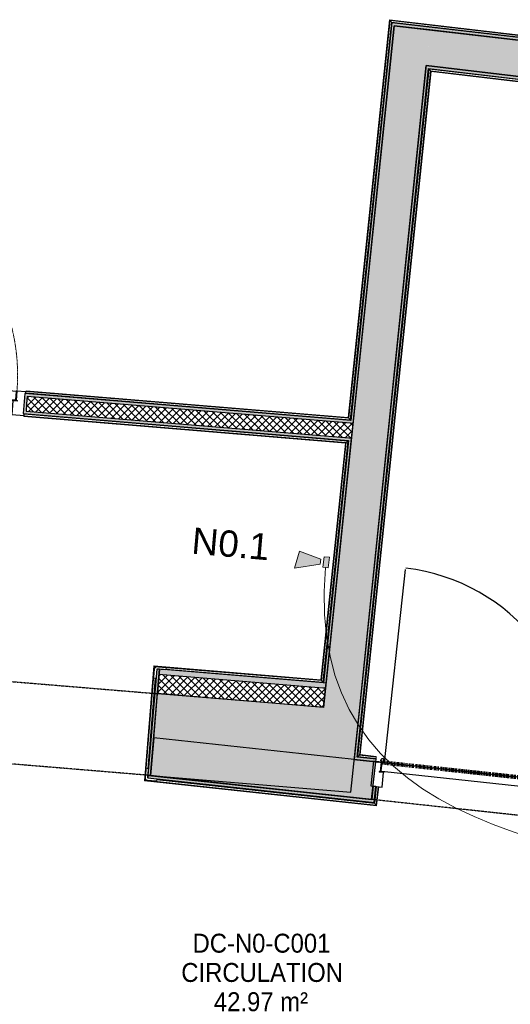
# Model space of a CAD drawing. Header units: millimetres. Extents: x 1909 to 61055, y -36590 to 14615.
# Tile 26 of 49: x 30387 to 32714, y -22553 to -17879. Entities that reach past the tile are written whole.
import ezdxf

# ---------------------------------------------------------------- set-up
doc = ezdxf.new("R2010")
doc.units = ezdxf.units.MM
doc.linetypes.add('Tiret', pattern=[2.5, 1.25, -1.25])
doc.linetypes.add('Tiret_2_', pattern=[2.5, 1.25, -1.25])
doc.layers.add('A-AREA', color=4, linetype='Tiret', lineweight=100, true_color=0x00ffff)
doc.layers.add('A-DOOR-HDLN', color=5, linetype='Tiret', lineweight=25, true_color=0x0000ff)
for name, color, linetype, lineweight in [('A-AREA-IDEN', 7, 'Continuous', 30), ('A-DETL-GENF', 7, 'Continuous', 18), ('A-DOOR', 7, 'Continuous', 25), ('A-DOOR-FRAM', 7, 'Continuous', 25), ('A-FLOR-HRAL', 7, 'Continuous', 18), ('A-WALL', 7, 'Continuous', 25), ('A-WALL-PATT', 7, 'Continuous', 25), ('E-FIRE', 7, 'Continuous', 18), ('E-FIRE-IDEN', 7, 'Continuous', 30), ('E-WIRE', 7, 'Continuous', 18), ('I-WALL', 7, 'Continuous', 25), ('Q-SPCQ', 7, 'Continuous', 18)]:
    doc.layers.add(name, color=color, linetype=linetype, lineweight=lineweight)
doc.styles.add('Arial', font='arial.ttf', dxfattribs={"height": 125})
doc.styles.add('Arial_1', font='arial.ttf', dxfattribs={"width": 0.9, "height": 90})
pattern_1 = [(45, (0, 0), (-17.67767, 17.67767), []), (135, (0, 0), (-17.67767, -17.67767), [])]

# ---------------------------------------------------------------- blocks, each defined once
blk = doc.blocks.new('PRT_SIMPLE_HUI_58x68x48 - PRT_BOIS_1V_930x2040x40-V1-2021_015_1111_DCE_1_50_N0 FINI_SSI_CMSI')
at = {"layer": 'A-DETL-GENF', "lineweight": 25}
h = blk.add_hatch(color=256, dxfattribs=at)
h.paths.add_polyline_path([(-483.8, -9.7), (-485.1, -11.7), (-496.1, -13.2), (-500.5, -13.6), (-500.5, -14.5), (-495.9, -14.5), (-483.8, -12.7), (-483.8, -10.5)])
h.paths.add_polyline_path([(-508.5, -8), (-508.5, -11.5), (-502, -11.5), (-502.1, -10.2), (-505.2, -10.2), (-505.2, -9.3), (-488.4, -9.4), (-485.1, -10.6), (-483.8, -9.7), (-489.6, -8), (-505.4, -8)])
h = blk.add_hatch(color=256, dxfattribs=at)
h.paths.add_polyline_path([(413.8, -9.7), (413.8, -12.8), (426.2, -14.5), (430.5, -14.1), (430.4, -13.2), (425.9, -13.2), (415.1, -11.7), (414.4, -10.7)])
h.paths.add_polyline_path([(418.5, -8), (413.8, -9.7), (415.1, -10.6), (418.7, -9.3), (435.2, -9.3), (435.2, -10.2), (432, -10.5), (432, -11.5), (438.5, -11.5), (438.5, -8), (418.6, -8)])
at = {"layer": 'A-DETL-GENF'}
for p, q in [((-488.5, -8), (-508.5, -8)), ((-508.5, -8), (-508.5, -11.5)), ((-508.5, -11.5), (-502, -11.5)), ((-505.2, -10.2), (-505.2, -9.3)), ((-505.2, -9.3), (-488.7, -9.3)), ((-502, -10.2), (-505.2, -10.2)), ((-502, -11.5), (-502, -10.2)), ((-496.1, -13.2), (-500.5, -13.2)), ((-500.5, -13.2), (-500.5, -14.5)), ((-500.5, -14.5), (-496, -14.5)), ((-485.1, -11.7), (-496.1, -13.2)), ((-496, -14.5), (-483.8, -12.8)), ((-488.7, -9.3), (-485.1, -10.6)), ((-483.8, -9.7), (-488.5, -8)), ((-485.1, -10.6), (-485.1, -11.7)), ((-483.8, -12.8), (-483.8, -9.7)), ((418.5, -8), (413.8, -9.7)), ((413.8, -9.7), (413.8, -12.8)), ((413.8, -12.8), (426, -14.5)), ((415.1, -10.6), (418.7, -9.3)), ((415.1, -11.7), (415.1, -10.6)), ((426.1, -13.2), (415.1, -11.7)), ((438.5, -8), (418.5, -8)), ((418.7, -9.3), (435.2, -9.3)), ((426, -14.5), (430.5, -14.5)), ((430.5, -13.2), (426.1, -13.2)), ((430.5, -14.5), (430.5, -13.2)), ((435.2, -10.2), (432, -10.2)), ((432, -10.2), (432, -11.5)), ((432, -11.5), (438.5, -11.5)), ((435.2, -9.3), (435.2, -10.2)), ((438.5, -11.5), (438.5, -8))]:
    blk.add_line(p, q, dxfattribs=at)
at = {"layer": 'A-DOOR'}
for p, q in [((-427.1, 55), (-450.6, 55)), ((-450.6, 55), (-450.6, 54.5)), ((-450.6, 54.5), (-450.6, 50.4)), ((-427.1, 54.5), (-450.6, 54.5)), ((-450.6, 50.4), (-450.6, 43.3)), ((-427.1, 50.4), (-450.6, 50.4)), ((-319.6, 55), (-427.1, 55)), ((-427.1, 55), (-427.1, 54.5)), ((-427.1, 54.5), (-427.1, 55)), ((-427.1, 54.5), (-427.1, 50.4)), ((-319.6, 54.5), (-427.1, 54.5)), ((-427.1, 50.4), (-427.1, 54.5)), ((-427.1, 50.4), (-427.1, 43.3)), ((-319.6, 50.4), (-427.1, 50.4)), ((-427.1, 43.3), (-427.1, 50.4)), ((-319.6, 54.5), (-319.6, 55)), ((-319.6, 50.4), (-319.6, 54.5)), ((-319.6, 43.3), (-319.6, 50.4)), ((-450.6, 34), (-450.6, 43.3)), ((-450.6, 25.6), (-450.6, 34)), ((-427.1, 34), (-450.6, 34)), ((-450.6, 15.2), (-450.6, 25.6)), ((-427.1, 25.6), (-450.6, 25.6)), ((-450.6, 4.4), (-450.6, 15.2)), ((-427.1, 15.2), (-450.6, 15.2)), ((-450.6, -4), (-450.6, 4.4)), ((-450.6, 4.4), (-427.1, 4.4)), ((-427.1, 34), (-427.1, 43.3)), ((-427.1, 43.3), (-427.1, 34)), ((-427.1, 32.8), (-427.1, 34)), ((-319.6, 34), (-427.1, 34)), ((-427.1, 34), (-427.1, 25.6)), ((-427.1, 32.8), (-319.6, 32.8)), ((-427.1, 25.6), (-427.1, 15.2)), ((-427.1, 15.2), (-427.1, 4.4)), ((-427.1, 4.4), (-427.1, -4)), ((-319.6, 43.3), (-319.6, 34)), ((-319.6, 34), (-319.6, 32.8)), ((-499.5, -14.5), (-499.5, -54.5)), ((426, -14.5), (-496, -14.5)), ((-465.6, -5.5), (-465.6, -14.5)), ((-413.4, -5.5), (-465.6, -5.5)), ((-450.6, -4), (-450.6, -5)), ((-450.6, -5), (-427.1, -5)), ((-427.1, -5), (-427.1, -4)), ((-413.4, -14.5), (-413.4, -5.5)), ((430.5, -54.5), (430.5, -14.5)), ((-499.5, -54.5), (430.5, -54.5)), ((-465.6, -54.5), (-465.6, -63.5)), ((-465.6, -63.5), (-413.4, -63.5)), ((-427.1, -64), (-450.6, -64)), ((-450.6, -64), (-450.6, -65)), ((-450.6, -73.4), (-450.6, -65)), ((-450.6, -84.2), (-450.6, -73.4)), ((-427.1, -73.4), (-450.6, -73.4)), ((-450.6, -94.6), (-450.6, -84.2)), ((-450.6, -84.2), (-427.1, -84.2)), ((-427.1, -65), (-427.1, -64)), ((-427.1, -65), (-427.1, -73.4)), ((-427.1, -73.4), (-427.1, -84.2)), ((-427.1, -84.2), (-427.1, -94.6)), ((-413.4, -63.5), (-413.4, -54.5)), ((417, -54.5), (417, -977.5)), ((-450.6, -103), (-450.6, -94.6)), ((-450.6, -94.6), (-427.1, -94.6)), ((-450.6, -112.3), (-450.6, -103)), ((-450.6, -103), (-427.1, -103)), ((-450.6, -112.3), (-450.6, -119.4)), ((-450.6, -119.4), (-450.6, -123.5)), ((-450.6, -119.4), (-427.1, -119.4)), ((-450.6, -123.5), (-450.6, -124)), ((-450.6, -123.5), (-427.1, -123.5)), ((-450.6, -124), (-427.1, -124)), ((-427.1, -94.6), (-427.1, -103)), ((-427.1, -103), (-427.1, -101.8)), ((-319.6, -101.8), (-427.1, -101.8)), ((-427.1, -112.3), (-427.1, -103)), ((-427.1, -103), (-319.6, -103)), ((-427.1, -103), (-427.1, -112.3)), ((-427.1, -112.3), (-427.1, -119.4)), ((-427.1, -119.4), (-427.1, -112.3)), ((-427.1, -119.4), (-427.1, -123.5)), ((-427.1, -119.4), (-319.6, -119.4)), ((-427.1, -123.5), (-427.1, -119.4)), ((-427.1, -123.5), (-427.1, -124)), ((-427.1, -123.5), (-319.6, -123.5)), ((-427.1, -124), (-427.1, -123.5)), ((-427.1, -124), (-319.6, -124)), ((-319.6, -101.8), (-319.6, -103)), ((-319.6, -103), (-319.6, -112.3)), ((-319.6, -119.4), (-319.6, -112.3)), ((-319.6, -123.5), (-319.6, -119.4)), ((-319.6, -124), (-319.6, -123.5))]:
    blk.add_line(p, q, dxfattribs=at)
at = {"layer": 'A-DOOR', "color": 176, "linetype": 'Tiret', "lineweight": 18, "true_color": 0x000080}
blk.add_arc((428, -54.5), 930, 180, 269.3192, dxfattribs=at)
at = {"layer": 'A-DOOR'}
for radius, start, end in [(9.12, 155.8208, 180), (9.12, 180, 203.2043), (7.5, 360, 180), (7.5, 180, 360), (7.5, 180, 236.6587), (7.5, 135, 165), (9.12, 111.9887, 120), (9.12, 240, 248.0113), (7.5, 60, 120), (7.5, 270, 0), (9.12, 60, 68.0113), (7.5, 0, 30), (9.12, 0, 24.1792)]:
    blk.add_arc((429, -65.5), radius, start, end, dxfattribs=at)
at = {"layer": 'A-DOOR-FRAM'}
for p, q in [((-487, 56), (-545, 56)), ((-545, 56), (-545, 47.5)), ((-487, -8), (-487, 56)), ((475, 56), (417, 56)), ((417, 56), (417, -8)), ((475, 47.5), (475, 56)), ((-502, -56), (-502, -11.5)), ((-488.5, -8), (-487, -8)), ((417, -8), (418.5, -8)), ((432, -11.5), (432, -56)), ((-545, -47.5), (-545, -56)), ((-545, -56), (-502, -56)), ((432, -56), (475, -56)), ((475, -56), (475, -47.5))]:
    blk.add_line(p, q, dxfattribs=at)
at = {"layer": 'Q-SPCQ'}
for p, q in [((430.5, -40.5), (430.5, -54.5)), ((430.5, -54.5), (403.5, -54.5))]:
    blk.add_line(p, q, dxfattribs=at)
blk = doc.blocks.new('PRT_SIMPLE_HUI_58x68x48 TUNE L - PRT_BOIS_1V_EI30_930x2040x40-552185-2021_015_1111_DCE_1_50_N0 FINI_SSI_CMSI')
at = {"layer": 'A-DETL-GENF'}
h = blk.add_hatch(color=256, dxfattribs=at)
h.paths.add_polyline_path([(-483.8, -62.2), (-485.1, -64.2), (-496.1, -65.7), (-500.5, -65.7), (-500.5, -67), (-496, -67), (-483.8, -65.3)])
h.paths.add_polyline_path([(-508.5, -60.5), (-508.5, -64), (-502, -64), (-502, -62.7), (-505.2, -62.7), (-505.2, -61.8), (-488.7, -61.8), (-485.1, -63.1), (-483.8, -62.2), (-488.5, -60.5)])
h = blk.add_hatch(color=256, dxfattribs=at)
h.paths.add_polyline_path([(413.8, -62.2), (413.8, -65.3), (429.3, -67), (430.5, -67), (430.5, -65.7), (426.1, -65.7), (415.1, -64.2)])
h.paths.add_polyline_path([(418.5, -60.5), (413.8, -62.2), (415.1, -63.1), (418.7, -61.8), (435.2, -61.8), (435.2, -62.7), (432, -62.7), (432, -64), (438.5, -64), (438.5, -60.5), (428.6, -60.5)])
for p, q in [((-488.5, -60.5), (-508.5, -60.5)), ((-508.5, -60.5), (-508.5, -64)), ((-508.5, -64), (-502, -64)), ((-505.2, -62.7), (-505.2, -61.8)), ((-505.2, -61.8), (-488.7, -61.8)), ((-502, -62.7), (-505.2, -62.7)), ((-502, -64), (-502, -62.7)), ((-496.1, -65.7), (-500.5, -65.7)), ((-500.5, -65.7), (-500.5, -67)), ((-500.5, -67), (-496, -67)), ((-485.1, -64.2), (-496.1, -65.7)), ((-496, -67), (-483.8, -65.3)), ((-488.7, -61.8), (-485.1, -63.1)), ((-483.8, -62.2), (-488.5, -60.5)), ((-485.1, -63.1), (-485.1, -64.2)), ((-483.8, -65.3), (-483.8, -62.2)), ((418.5, -60.5), (413.8, -62.2)), ((413.8, -62.2), (413.8, -65.3)), ((413.8, -65.3), (426, -67)), ((415.1, -63.1), (418.7, -61.8)), ((415.1, -64.2), (415.1, -63.1)), ((426.1, -65.7), (415.1, -64.2)), ((438.5, -60.5), (418.5, -60.5)), ((418.7, -61.8), (435.2, -61.8)), ((426, -67), (430.5, -67)), ((430.5, -65.7), (426.1, -65.7)), ((430.5, -67), (430.5, -65.7)), ((435.2, -62.7), (432, -62.7)), ((432, -62.7), (432, -64)), ((432, -64), (438.5, -64)), ((435.2, -61.8), (435.2, -62.7)), ((438.5, -64), (438.5, -60.5))]:
    blk.add_line(p, q, dxfattribs=at)
at = {"layer": 'A-DOOR'}
for p, q in [((-487, 8.5), (-540.4, 8.5)), ((-540.4, 8.5), (-540.4, -108.5)), ((-487, -60.5), (-487, 8.5)), ((-427.1, 2.5), (-450.6, 2.5)), ((-450.6, 2.5), (-450.6, 2)), ((-450.6, 2), (-450.6, -2.1)), ((-427.1, 2), (-450.6, 2)), ((-319.6, 2.5), (-427.1, 2.5)), ((-427.1, 2.5), (-427.1, 2)), ((-427.1, 2), (-427.1, 2.5)), ((-427.1, 2), (-427.1, -2.1)), ((-319.6, 2), (-427.1, 2)), ((-427.1, -2.1), (-427.1, 2)), ((-319.6, 2), (-319.6, 2.5)), ((-319.6, -2.1), (-319.6, 2)), ((470.3, 8.5), (417, 8.5)), ((417, 8.5), (417, -60.5)), ((470.3, -108.5), (470.3, 8.5)), ((-450.6, -2.1), (-450.6, -9.2)), ((-427.1, -2.1), (-450.6, -2.1)), ((-450.6, -18.5), (-450.6, -9.2)), ((-450.6, -26.9), (-450.6, -18.5)), ((-427.1, -18.5), (-450.6, -18.5)), ((-450.6, -37.3), (-450.6, -26.9)), ((-427.1, -26.9), (-450.6, -26.9)), ((-450.6, -48.1), (-450.6, -37.3)), ((-427.1, -37.3), (-450.6, -37.3)), ((-427.1, -2.1), (-427.1, -9.2)), ((-319.6, -2.1), (-427.1, -2.1)), ((-427.1, -9.2), (-427.1, -2.1)), ((-427.1, -18.5), (-427.1, -9.2)), ((-427.1, -9.2), (-427.1, -18.5)), ((-427.1, -19.7), (-427.1, -18.5)), ((-319.6, -18.5), (-427.1, -18.5)), ((-427.1, -18.5), (-427.1, -26.9)), ((-427.1, -19.7), (-319.6, -19.7)), ((-427.1, -26.9), (-427.1, -37.3)), ((-427.1, -37.3), (-427.1, -48.1)), ((-319.6, -9.2), (-319.6, -2.1)), ((-319.6, -9.2), (-319.6, -18.5)), ((-319.6, -18.5), (-319.6, -19.7)), ((-502, -108.5), (-502, -64)), ((-499.5, -67), (-499.5, -107)), ((426, -67), (-496, -67)), ((-488.5, -60.5), (-487, -60.5)), ((-465.6, -58), (-465.6, -67)), ((-413.4, -58), (-465.6, -58)), ((-450.6, -56.5), (-450.6, -48.1)), ((-450.6, -48.1), (-427.1, -48.1)), ((-450.6, -56.5), (-450.6, -57.5)), ((-450.6, -57.5), (-427.1, -57.5)), ((-427.1, -48.1), (-427.1, -56.5)), ((-427.1, -57.5), (-427.1, -56.5)), ((-413.4, -67), (-413.4, -58)), ((417, -60.5), (418.5, -60.5)), ((430.5, -107), (430.5, -67)), ((432, -64), (432, -108.5)), ((-540.4, -108.5), (-502, -108.5)), ((-499.5, -107), (430.5, -107)), ((-465.6, -107), (-465.6, -116)), ((-465.6, -116), (-413.4, -116)), ((-427.1, -116.5), (-450.6, -116.5)), ((-450.6, -116.5), (-450.6, -117.5)), ((-450.6, -125.9), (-450.6, -117.5)), ((-450.6, -136.7), (-450.6, -125.9)), ((-427.1, -125.9), (-450.6, -125.9)), ((-450.6, -147.1), (-450.6, -136.7)), ((-450.6, -136.7), (-427.1, -136.7)), ((-427.1, -117.5), (-427.1, -116.5)), ((-427.1, -117.5), (-427.1, -125.9)), ((-427.1, -125.9), (-427.1, -136.7)), ((-427.1, -136.7), (-427.1, -147.1)), ((-413.4, -116), (-413.4, -107)), ((417, -107), (417, -1030)), ((432, -108.5), (470.3, -108.5)), ((-450.6, -155.5), (-450.6, -147.1)), ((-450.6, -147.1), (-427.1, -147.1)), ((-450.6, -164.8), (-450.6, -155.5)), ((-450.6, -155.5), (-427.1, -155.5)), ((-450.6, -164.8), (-450.6, -171.9)), ((-450.6, -171.9), (-450.6, -176)), ((-450.6, -171.9), (-427.1, -171.9)), ((-450.6, -176), (-450.6, -176.5)), ((-450.6, -176), (-427.1, -176)), ((-450.6, -176.5), (-427.1, -176.5)), ((-427.1, -147.1), (-427.1, -155.5)), ((-427.1, -155.5), (-427.1, -154.3)), ((-319.6, -154.3), (-427.1, -154.3)), ((-427.1, -164.8), (-427.1, -155.5)), ((-427.1, -155.5), (-319.6, -155.5)), ((-427.1, -155.5), (-427.1, -164.8)), ((-427.1, -164.8), (-427.1, -171.9)), ((-427.1, -171.9), (-427.1, -164.8)), ((-427.1, -171.9), (-427.1, -176)), ((-427.1, -171.9), (-319.6, -171.9)), ((-427.1, -176), (-427.1, -171.9)), ((-427.1, -176), (-427.1, -176.5)), ((-427.1, -176), (-319.6, -176)), ((-427.1, -176.5), (-427.1, -176)), ((-427.1, -176.5), (-319.6, -176.5)), ((-319.6, -154.3), (-319.6, -155.5)), ((-319.6, -155.5), (-319.6, -164.8)), ((-319.6, -171.9), (-319.6, -164.8)), ((-319.6, -176), (-319.6, -171.9)), ((-319.6, -176.5), (-319.6, -176))]:
    blk.add_line(p, q, dxfattribs=at)
for centre, radius, start, end in [((428, -107), 930, 180, 269.3192), ((429, -118), 9.12, 155.8208, 180), ((429, -118), 9.12, 180, 204.1792), ((429, -118), 7.5, 360, 180), ((429, -118), 7.5, 180, 360), ((429, -118), 7.5, 180, 240), ((429, -118), 7.5, 135, 165), ((429, -118), 9.12, 111.9887, 120), ((429, -118), 9.12, 240, 248.0113), ((429, -118), 7.5, 60, 120), ((429, -118), 7.5, 270, 326.8541), ((429, -118), 9.12, 60, 68.0113), ((429, -118), 7.5, 0, 30), ((429, -118), 7.5, 330, 0), ((429, -118), 9.12, 0, 24.1792)]:
    blk.add_arc(centre, radius, start, end, dxfattribs=at)
at = {"layer": 'Q-SPCQ'}
for p, q in [((430.5, -93), (430.5, -107)), ((430.5, -107), (403.5, -107))]:
    blk.add_line(p, q, dxfattribs=at)
blk = doc.blocks.new('Garde-corps - Garde-corps-505843-2021_015_1111_DCE_1_50_N0 FINI_SSI_CMSI')
at = {"layer": 'A-FLOR-HRAL'}
for p, q in [((-7517.9, -17878.9), (-7713.5, -19767.3)), ((-7516.5, -17880.7), (-7712, -19769.1)), ((-7514.9, -17882.7), (-7710.4, -19771)), ((-7508.6, -17890.6), (-7704.1, -19778.7)), ((-4938.3, -18181), (-7517.9, -17878.9)), ((-4936.9, -18182.8), (-7516.5, -17880.7)), ((-4935.4, -18184.8), (-7514.9, -17882.7)), ((-7514.9, -17882.7), (-7508.6, -17890.6)), ((-4929.1, -18192.7), (-7508.6, -17890.6)), ((-7704.1, -19778.7), (-9242.3, -19651.1)), ((-9241.8, -19645.6), (-9241.7, -19644)), ((-9241.7, -19644), (-9241.5, -19642.2)), ((-7710.4, -19771), (-9241.7, -19644)), ((-9241.4, -19640.6), (-9241.5, -19642.2)), ((-7712, -19769.1), (-9241.5, -19642.2)), ((-7713.5, -19767.3), (-9241.4, -19640.6)), ((-7710.4, -19771), (-7704.1, -19778.7))]:
    blk.add_line(p, q, dxfattribs=at)
for points, knots in [([(-7517.9, -17878.9), (-7517.9, -17878.9), (-7517.9, -17878.9), (-7517.8, -17879.1), (-7517.7, -17879.2), (-7517.5, -17879.4), (-7517.4, -17879.6), (-7517.3, -17879.7), (-7517.1, -17879.9), (-7517, -17880), (-7516.9, -17880.2), (-7516.8, -17880.3), (-7516.7, -17880.4), (-7516.6, -17880.6), (-7516.5, -17880.7), (-7516.5, -17880.7)], [0.1, 0.1, 0.1, 0.1, 0.2, 0.3, 0.4, 0.475, 0.55, 0.6, 0.65, 0.7, 0.75, 0.8, 0.85, 0.9, 1, 1, 1, 1]), ([(-7508.6, -17890.6), (-7508.6, -17890.6), (-7508.5, -17890.6), (-7508.4, -17890.8), (-7508.2, -17891), (-7508.1, -17891.2), (-7507.9, -17891.4), (-7507.7, -17891.6), (-7507.5, -17891.9), (-7507.3, -17892.2), (-7507.1, -17892.4), (-7506.9, -17892.7), (-7506.5, -17893.2), (-7506.1, -17893.6), (-7505.9, -17893.9)], [0, 0, 0, 0, 0.166667, 0.25, 0.333333, 0.416667, 0.458333, 0.5, 0.583333, 0.666667, 0.708333, 0.75, 0.833333, 1, 1, 1, 1]), ([(-7713.5, -19767.3), (-7713.5, -19767.3), (-7713.4, -19767.4), (-7713.3, -19767.5), (-7713.2, -19767.6), (-7713.1, -19767.8), (-7712.9, -19768), (-7712.8, -19768.1), (-7712.7, -19768.3), (-7712.6, -19768.4), (-7712.5, -19768.5), (-7712.4, -19768.7), (-7712.3, -19768.8), (-7712.1, -19768.9), (-7712, -19769), (-7712, -19769.1)], [0.1, 0.1, 0.1, 0.1, 0.2, 0.3, 0.4, 0.475, 0.55, 0.6, 0.65, 0.7, 0.75, 0.8, 0.85, 0.9, 1, 1, 1, 1]), ([(-7704.1, -19778.7), (-7704.1, -19778.7), (-7704, -19778.7), (-7703.9, -19778.9), (-7703.7, -19779.1), (-7703.6, -19779.3), (-7703.4, -19779.5), (-7703.3, -19779.6), (-7703, -19779.9), (-7702.8, -19780.2), (-7702.6, -19780.5), (-7702.4, -19780.7), (-7702, -19781.2), (-7701.6, -19781.6), (-7701.4, -19781.9)], [0, 0, 0, 0, 0.166667, 0.25, 0.333333, 0.416667, 0.458333, 0.5, 0.583333, 0.666667, 0.708333, 0.75, 0.833333, 1, 1, 1, 1])]:
    blk.add_open_spline(points, degree=3, knots=knots, dxfattribs=at)
blk = doc.blocks.new('Garde-corps - Garde-corps-507123-2021_015_1111_DCE_1_50_N0 FINI_SSI_CMSI')
at = {"layer": 'A-FLOR-HRAL'}
for p, q in [((-7667.5, -21377.2), (-7329.6, -18113.9)), ((-7659.7, -21370.9), (-7323.3, -18121.8)), ((-7657.8, -21369.3), (-7321.7, -18123.8)), ((-7656, -21367.9), (-7320.3, -18125.6)), ((-7329.6, -18113.9), (-5693.2, -18305.6)), ((-7323.3, -18121.8), (-7329.6, -18113.9)), ((-7323.3, -18121.8), (-5701, -18311.8)), ((-7321.7, -18123.8), (-5702.9, -18313.3)), ((-7320.3, -18125.6), (-5704.8, -18314.8)), ((-5704.8, -18314.8), (-6034.1, -21543.5)), ((-5702.9, -18313.3), (-6032.6, -21545.4)), ((-5701, -18311.8), (-6031.1, -21547.3)), ((-5693.2, -18305.6), (-6024.7, -21555.1)), ((-5701, -18311.8), (-5693.2, -18305.6)), ((-7659.7, -21370.9), (-7667.5, -21377.2)), ((-7581, -21386.6), (-7667.5, -21377.2)), ((-7580.2, -21379.5), (-7659.7, -21370.9)), ((-7580, -21377.8), (-7657.8, -21369.3)), ((-7579.8, -21376.1), (-7656, -21367.9)), ((-7581.3, -21389.6), (-7581, -21386.6)), ((-7580.2, -21379.5), (-7581, -21386.6)), ((-7580, -21377.8), (-7580.2, -21379.5)), ((-7580, -21377.8), (-7579.8, -21376.1)), ((-6599.2, -21492.9), (-6599.5, -21495.9)), ((-6599.2, -21492.9), (-6598.4, -21485.8)), ((-6024.7, -21555.1), (-6599.2, -21492.9)), ((-6598.4, -21485.8), (-6598.2, -21484.1)), ((-6031.1, -21547.3), (-6598.4, -21485.8)), ((-6598.1, -21482.5), (-6598.2, -21484.1)), ((-6032.6, -21545.4), (-6598.2, -21484.1)), ((-6034.1, -21543.5), (-6598.1, -21482.5)), ((-6031.1, -21547.3), (-6024.7, -21555.1))]:
    blk.add_line(p, q, dxfattribs=at)
for points, knots in [([(-7329.6, -18113.9), (-7329.6, -18113.9), (-7329.7, -18113.9), (-7329.8, -18113.7), (-7330, -18113.5), (-7330.1, -18113.3), (-7330.3, -18113.1), (-7330.4, -18112.9), (-7330.7, -18112.6), (-7330.9, -18112.3), (-7331.1, -18112.1), (-7331.3, -18111.8), (-7331.7, -18111.3), (-7332.1, -18110.9), (-7332.3, -18110.6)], [0, 0, 0, 0, 0.166667, 0.25, 0.333333, 0.416667, 0.458333, 0.5, 0.583333, 0.666667, 0.708333, 0.75, 0.833333, 1, 1, 1, 1]), ([(-7320.3, -18125.6), (-7320.3, -18125.6), (-7320.3, -18125.6), (-7320.4, -18125.4), (-7320.5, -18125.3), (-7320.7, -18125.1), (-7320.8, -18124.9), (-7320.9, -18124.8), (-7321, -18124.6), (-7321.1, -18124.5), (-7321.3, -18124.4), (-7321.4, -18124.2), (-7321.5, -18124.1), (-7321.6, -18123.9), (-7321.7, -18123.8), (-7321.7, -18123.8)], [0.1, 0.1, 0.1, 0.1, 0.2, 0.3, 0.4, 0.475, 0.55, 0.6, 0.65, 0.7, 0.75, 0.8, 0.85, 0.9, 1, 1, 1, 1]), ([(-5704.8, -18314.8), (-5704.7, -18314.8), (-5704.7, -18314.8), (-5704.6, -18314.7), (-5704.4, -18314.5), (-5704.2, -18314.4), (-5704.1, -18314.2), (-5703.9, -18314.1), (-5703.8, -18314), (-5703.7, -18313.9), (-5703.5, -18313.8), (-5703.4, -18313.7), (-5703.3, -18313.6), (-5703.1, -18313.5), (-5703, -18313.4), (-5702.9, -18313.3)], [0.1, 0.1, 0.1, 0.1, 0.2, 0.3, 0.4, 0.475, 0.55, 0.6, 0.65, 0.7, 0.75, 0.8, 0.85, 0.9, 1, 1, 1, 1]), ([(-5693.2, -18305.6), (-5693.2, -18305.6), (-5693.2, -18305.5), (-5693, -18305.4), (-5692.8, -18305.2), (-5692.6, -18305), (-5692.4, -18304.9), (-5692.2, -18304.7), (-5692, -18304.5), (-5691.7, -18304.3), (-5691.4, -18304.1), (-5691.1, -18303.9), (-5690.7, -18303.5), (-5690.2, -18303.1), (-5690, -18302.9)], [0, 0, 0, 0, 0.166667, 0.25, 0.333333, 0.416667, 0.458333, 0.5, 0.583333, 0.666667, 0.708333, 0.75, 0.833333, 1, 1, 1, 1]), ([(-7667.5, -21377.2), (-7667.5, -21377.2), (-7667.6, -21377.2), (-7667.8, -21377.4), (-7668, -21377.6), (-7668.2, -21377.7), (-7668.3, -21377.9), (-7668.5, -21378), (-7668.8, -21378.2), (-7669.1, -21378.5), (-7669.4, -21378.7), (-7669.6, -21378.9), (-7670.1, -21379.3), (-7670.5, -21379.6), (-7670.8, -21379.9)], [0, 0, 0, 0, 0.166667, 0.25, 0.333333, 0.416667, 0.458333, 0.5, 0.583333, 0.666667, 0.708333, 0.75, 0.833333, 1, 1, 1, 1]), ([(-7656, -21367.9), (-7656, -21367.9), (-7656, -21367.9), (-7656.2, -21368), (-7656.3, -21368.1), (-7656.5, -21368.3), (-7656.7, -21368.4), (-7656.8, -21368.5), (-7657, -21368.7), (-7657.1, -21368.8), (-7657.2, -21368.9), (-7657.4, -21369), (-7657.5, -21369.1), (-7657.6, -21369.2), (-7657.7, -21369.3), (-7657.8, -21369.3)], [0.1, 0.1, 0.1, 0.1, 0.2, 0.3, 0.4, 0.475, 0.55, 0.6, 0.65, 0.7, 0.75, 0.8, 0.85, 0.9, 1, 1, 1, 1]), ([(-6034.1, -21543.5), (-6034.1, -21543.6), (-6034.1, -21543.6), (-6034, -21543.7), (-6033.8, -21543.9), (-6033.7, -21544.1), (-6033.6, -21544.2), (-6033.4, -21544.4), (-6033.3, -21544.5), (-6033.2, -21544.7), (-6033.1, -21544.8), (-6033, -21544.9), (-6032.9, -21545), (-6032.8, -21545.2), (-6032.7, -21545.3), (-6032.6, -21545.4)], [0.1, 0.1, 0.1, 0.1, 0.2, 0.3, 0.4, 0.475, 0.55, 0.6, 0.65, 0.7, 0.75, 0.8, 0.85, 0.9, 1, 1, 1, 1]), ([(-6024.7, -21555.1), (-6024.7, -21555.1), (-6024.7, -21555.2), (-6024.5, -21555.4), (-6024.4, -21555.6), (-6024.2, -21555.8), (-6024.1, -21556), (-6023.9, -21556.2), (-6023.7, -21556.4), (-6023.4, -21556.7), (-6023.2, -21557), (-6023, -21557.2), (-6022.6, -21557.7), (-6022.3, -21558.2), (-6022, -21558.4)], [0, 0, 0, 0, 0.166667, 0.25, 0.333333, 0.416667, 0.458333, 0.5, 0.583333, 0.666667, 0.708333, 0.75, 0.833333, 1, 1, 1, 1])]:
    blk.add_open_spline(points, degree=3, knots=knots, dxfattribs=at)
blk = doc.blocks.new('Garde-corps - Garde-corps-507583-2021_015_1111_DCE_1_50_N0 FINI_SSI_CMSI')
at = {"layer": 'A-FLOR-HRAL'}
for p, q in [((-9251.3, -19760.6), (-9251.5, -19762.2)), ((-9251.5, -19762.2), (-7726.7, -19888.7)), ((-9251.3, -19760.6), (-9251.2, -19758.8)), ((-9251.3, -19760.6), (-7724.9, -19887.2)), ((-9251.2, -19758.8), (-9251.1, -19757.2)), ((-9251.2, -19758.8), (-7723, -19885.6)), ((-9250.6, -19751.7), (-7715.2, -19879.1)), ((-7726.7, -19888.7), (-7843.1, -21012.6)), ((-7724.9, -19887.2), (-7841.6, -21014.4)), ((-7723, -19885.6), (-7840.1, -21016.2)), ((-7715.2, -19879.1), (-7833.7, -21023.9)), ((-7711.9, -19876.3), (-7831, -21027.2)), ((-7715.2, -19879.1), (-7723, -19885.6)), ((-8634.5, -20946.9), (-8679.7, -21491.8)), ((-8633, -20948.7), (-8678, -21490.3)), ((-8631.4, -20950.6), (-8676.1, -21488.8)), ((-7843.1, -21012.6), (-8634.5, -20946.9)), ((-7841.6, -21014.4), (-8633, -20948.7)), ((-7840.1, -21016.2), (-8631.4, -20950.6)), ((-8631.4, -20950.6), (-8628.2, -20954.4)), ((-7833.7, -21023.9), (-8578.4, -20962.2)), ((-8628.8, -21004.8), (-8664.5, -21435.6)), ((-8625.6, -21002.1), (-8661.8, -21438.9)), ((-7833.7, -21023.9), (-7840.1, -21016.2)), ((-8679.7, -21491.8), (-7578.3, -21611.1)), ((-8678, -21490.3), (-7579.8, -21609.3)), ((-8672.8, -21486), (-8676.1, -21488.8)), ((-8676.1, -21488.8), (-7581.3, -21607.3)), ((-8623.3, -21484.3), (-7590.3, -21596.2)), ((-8620.5, -21487.6), (-7587.6, -21599.5)), ((-7587.6, -21599.5), (-7578.9, -21519)), ((-7581.3, -21607.3), (-7571.8, -21519.8)), ((-7579.8, -21609.3), (-7570.1, -21520)), ((-7578.3, -21611.1), (-7568.5, -21520.1)), ((-7590.3, -21596.2), (-7590.2, -21594.8)), ((-7581.3, -21607.3), (-7587.6, -21599.5))]:
    blk.add_line(p, q, dxfattribs=at)
for points, knots in [([(-7724.9, -19887.2), (-7725, -19887.2), (-7725.1, -19887.3), (-7725.2, -19887.4), (-7725.4, -19887.5), (-7725.5, -19887.6), (-7725.6, -19887.8), (-7725.8, -19887.9), (-7725.9, -19888), (-7726, -19888.1), (-7726.1, -19888.2), (-7726.3, -19888.3), (-7726.4, -19888.4), (-7726.6, -19888.5), (-7726.7, -19888.6), (-7726.7, -19888.7), (-7726.7, -19888.7)], [0, 0, 0, 0, 0.1, 0.15, 0.2, 0.25, 0.3, 0.35, 0.4, 0.45, 0.5, 0.55, 0.625, 0.7, 0.8, 0.9, 0.9, 0.9, 0.9]), ([(-7711.9, -19876.3), (-7712.1, -19876.6), (-7712.6, -19876.9), (-7713.1, -19877.4), (-7713.4, -19877.7), (-7713.7, -19877.9), (-7713.9, -19878.1), (-7714.1, -19878.2), (-7714.3, -19878.4), (-7714.5, -19878.6), (-7714.7, -19878.7), (-7714.9, -19878.9), (-7715.1, -19879), (-7715.2, -19879.1), (-7715.2, -19879.1)], [0, 0, 0, 0, 0.166667, 0.25, 0.333333, 0.375, 0.416667, 0.5, 0.541667, 0.583333, 0.666667, 0.75, 0.833333, 1, 1, 1, 1]), ([(-8634.5, -20946.9), (-8634.5, -20947), (-8634.5, -20947), (-8634.3, -20947.2), (-8634.2, -20947.4), (-8634.1, -20947.5), (-8634, -20947.6), (-8633.9, -20947.8), (-8633.7, -20947.9), (-8633.6, -20948), (-8633.5, -20948.2), (-8633.4, -20948.3), (-8633.3, -20948.4), (-8633.2, -20948.6), (-8633.1, -20948.7), (-8633, -20948.7)], [-0.9, -0.9, -0.9, -0.9, -0.75, -0.65, -0.55, -0.5, -0.45, -0.4, -0.35, -0.3, -0.25, -0.2, -0.15, -0.1, 0, 0, 0, 0]), ([(-7841.6, -21014.4), (-7841.7, -21014.3), (-7841.8, -21014.2), (-7841.9, -21014.1), (-7842, -21013.9), (-7842.1, -21013.8), (-7842.2, -21013.7), (-7842.3, -21013.5), (-7842.4, -21013.4), (-7842.5, -21013.3), (-7842.6, -21013.2), (-7842.7, -21013), (-7842.9, -21012.9), (-7843, -21012.7), (-7843.1, -21012.6), (-7843.1, -21012.6), (-7843.1, -21012.6)], [0, 0, 0, 0, 0.1, 0.15, 0.2, 0.25, 0.3, 0.35, 0.4, 0.45, 0.5, 0.55, 0.625, 0.7, 0.8, 0.9, 0.9, 0.9, 0.9]), ([(-7831, -21027.2), (-7831.3, -21026.9), (-7831.6, -21026.4), (-7832, -21025.9), (-7832.3, -21025.6), (-7832.5, -21025.4), (-7832.7, -21025.1), (-7832.9, -21024.9), (-7833, -21024.7), (-7833.2, -21024.5), (-7833.3, -21024.3), (-7833.5, -21024.2), (-7833.7, -21024), (-7833.7, -21023.9), (-7833.7, -21023.9)], [0, 0, 0, 0, 0.166667, 0.25, 0.333333, 0.375, 0.416667, 0.5, 0.541667, 0.583333, 0.666667, 0.75, 0.833333, 1, 1, 1, 1]), ([(-8678, -21490.3), (-8678, -21490.4), (-8678.1, -21490.4), (-8678.3, -21490.6), (-8678.4, -21490.7), (-8678.5, -21490.8), (-8678.7, -21490.9), (-8678.8, -21491), (-8678.9, -21491.1), (-8679, -21491.2), (-8679.2, -21491.3), (-8679.3, -21491.4), (-8679.4, -21491.5), (-8679.6, -21491.6), (-8679.7, -21491.7), (-8679.7, -21491.8), (-8679.7, -21491.8)], [0, 0, 0, 0, 0.1, 0.15, 0.2, 0.25, 0.3, 0.35, 0.4, 0.45, 0.5, 0.55, 0.625, 0.7, 0.8, 0.9, 0.9, 0.9, 0.9]), ([(-7590.3, -21596.2), (-7590.1, -21596.5), (-7589.7, -21596.9), (-7589.3, -21597.4), (-7589, -21597.8), (-7588.8, -21598), (-7588.6, -21598.2), (-7588.5, -21598.5), (-7588.3, -21598.7), (-7588.2, -21598.8), (-7588, -21599), (-7587.8, -21599.2), (-7587.7, -21599.4), (-7587.6, -21599.5), (-7587.6, -21599.5)], [0, 0, 0, 0, 0.166667, 0.25, 0.333333, 0.375, 0.416667, 0.5, 0.541667, 0.583333, 0.666667, 0.75, 0.833333, 1, 1, 1, 1]), ([(-7578.3, -21611.1), (-7578.3, -21611.1), (-7578.4, -21611), (-7578.5, -21610.8), (-7578.7, -21610.6), (-7578.8, -21610.5), (-7578.9, -21610.4), (-7579, -21610.2), (-7579.1, -21610.1), (-7579.2, -21610), (-7579.3, -21609.8), (-7579.4, -21609.7), (-7579.5, -21609.6), (-7579.7, -21609.4), (-7579.7, -21609.3), (-7579.8, -21609.3)], [-0.9, -0.9, -0.9, -0.9, -0.75, -0.65, -0.55, -0.5, -0.45, -0.4, -0.35, -0.3, -0.25, -0.2, -0.15, -0.1, 0, 0, 0, 0])]:
    blk.add_open_spline(points, degree=3, knots=knots, dxfattribs=at)
blk = doc.blocks.new('1010_PROTECTION  D_ANGLE - 1010_PROTECTION  D_ANGLE-534363-2021_015_1111_DCE_1_50_N0 FINI_SSI_CMSI')
at = {"layer": 'Q-SPCQ'}
for p, q in [((-10, 40), (-10, 0)), ((0, 0), (0, 40)), ((40, 0), (0, 0)), ((0, -10), (40, -10))]:
    blk.add_line(p, q, dxfattribs=at)
for centre, radius, start, end in [((-5, 40), 5, 360, 180), ((0, 0), 10, 180, 270), ((40, -5), 5, 270, 90)]:
    blk.add_arc(centre, radius, start, end, dxfattribs=at)
blk = doc.blocks.new('B02_ARC_rvt-1-2021_015_1111_DCE_1_50_N0 FINI_SSI_CMSI')
at = {"layer": 'A-WALL-PATT', "true_color": 0xdadada}
for points in [[(-5490.2, -18142.6), (-5488.9, -18130.1), (-7505.9, -17893.9), (-7507.2, -17906.4), (-5513.2, -18139.9)], [(-7672.1, -21392.3), (-7332.3, -18110.6), (-7344.7, -18109.1), (-7684.5, -21391)], [(-5690, -18302.9), (-5688.7, -18290.5), (-7343.4, -18096.7), (-7344.7, -18109.1), (-5768.6, -18293.7)], [(-8650.9, -21467.3), (-8609.1, -20962.6), (-8621.5, -20961.6), (-8663.4, -21466)], [(-7582.6, -21402), (-7581.3, -21389.6), (-7670.8, -21379.9), (-7672.1, -21392.3)], [(-7602.6, -21593.5), (-7601.2, -21581), (-8663.4, -21466), (-8664.4, -21478.4), (-7812.2, -21570.7)], [(-7590.2, -21594.8), (-7581.9, -21518.7), (-7594.3, -21517.3), (-7602.6, -21593.5), (-7601.2, -21593.6)]]:
    blk.add_hatch(color=254, dxfattribs=at).paths.add_polyline_path(points)
h = blk.add_hatch(color=254, dxfattribs=at)
h.paths.add_polyline_path([(-7817.9, -21028.3), (-7697.4, -19865), (-7709.9, -19864), (-7830.3, -21027.2)])
h.paths.add_polyline_path([(-7690.2, -19795.4), (-7494.8, -17907.8), (-7507.2, -17906.4), (-7702.7, -19794.3), (-7701.4, -19794.4)])
at = {"layer": 'A-WALL-PATT', "lineweight": 5, "true_color": 0xdadada}
h = blk.add_hatch(color=254, dxfattribs=at)
h.paths.add_polyline_path([(-7702.7, -19794.3), (-7701.4, -19781.9), (-9247.1, -19653.7), (-9251.1, -19701), (-9238.6, -19702), (-9235.7, -19667.2), (-7709.9, -19793.7)])
h.paths.add_polyline_path([(-10258.3, -19617.5), (-10254.4, -19570.1), (-10328.3, -19564), (-10329.6, -19576.4), (-10267.9, -19581.6), (-10270.8, -19616.4), (-10267.9, -19616.7)])
h.paths.add_polyline_path([(-10476.8, -19599.3), (-10474, -19564.5), (-10399.3, -19570.7), (-10398.1, -19558.2), (-10485.4, -19551), (-10489.3, -19598.3), (-10479.7, -19599.1)])
h.paths.add_polyline_path([(-11496.5, -19514.8), (-11492.6, -19467.4), (-14708.7, -19200.7), (-14709.4, -19213.2), (-11506.1, -19478.9), (-11509, -19513.7), (-11500.5, -19514.4)])
h.paths.add_polyline_path([(-14779.5, -19207.4), (-14778.5, -19194.9), (-14981.2, -19178.1), (-14982.2, -19190.5), (-14790.9, -19206.4)])
at = {"layer": 'A-WALL-PATT', "lineweight": 18}
h = blk.add_hatch(dxfattribs=at)
h.set_pattern_fill('FP_1', color=256, style=0, pattern_type=2)
h.set_pattern_definition(pattern_1)
h.paths.add_polyline_path([(-7697.4, -19865), (-7690.2, -19795.4), (-9235.7, -19667.2), (-9241.5, -19736.9), (-7702.7, -19864.6)])
h.paths.add_polyline_path([(-10273.6, -19651.3), (-10267.9, -19581.6), (-10474, -19564.5), (-10479.7, -19634.2), (-10329.6, -19646.7)])
h.paths.add_polyline_path([(-11511.9, -19548.6), (-11506.1, -19478.9), (-14969.8, -19191.6), (-14975.6, -19261.3), (-11644, -19537.7)])
at = {"layer": 'A-WALL-PATT', "true_color": 0xdadada}
h = blk.add_hatch(color=254, dxfattribs=at)
h.paths.add_polyline_path([(-7711.2, -19876.4), (-7709.9, -19864), (-9241.5, -19736.9), (-9238.6, -19702), (-9251.1, -19701), (-9255, -19748.4), (-7812.2, -19868)])
h.paths.add_polyline_path([(-10262.2, -19664.8), (-10258.3, -19617.5), (-10270.8, -19616.4), (-10273.6, -19651.3), (-10479.7, -19634.2), (-10476.8, -19599.3), (-10489.3, -19598.3), (-10493.2, -19645.6), (-10273.6, -19663.9)])
h.paths.add_polyline_path([(-11500.5, -19562.1), (-11496.5, -19514.8), (-11509, -19513.7), (-11511.9, -19548.6), (-14905.8, -19267.1), (-14906.8, -19279.6), (-11511.9, -19561.2)])
at = {"layer": 'A-WALL-PATT', "lineweight": 18}
h = blk.add_hatch(dxfattribs=at)
h.set_pattern_fill('FP_1', color=256, style=0, pattern_type=2)
h.set_pattern_definition(pattern_1)
h.paths.add_polyline_path([(-7829.7, -21142.7), (-7820.5, -21053.1), (-8611.1, -20987.6), (-8618.6, -21077.2), (-7832.9, -21142.4)])
h.paths.add_polyline_path([(-9445.7, -21008.6), (-9438.2, -20918.9), (-10540.5, -20827.5), (-10547.9, -20917.2), (-9600.4, -20995.8)])
at = {"layer": 'A-WALL-PATT', "lineweight": 5, "true_color": 0xdadada}
h = blk.add_hatch(color=254, dxfattribs=at)
h.paths.add_polyline_path([(-7820.5, -21053.1), (-7817.9, -21028.3), (-8609.1, -20962.6), (-8611.1, -20987.6), (-7829.7, -21052.4)])
h.paths.add_polyline_path([(-9438.2, -20918.9), (-9436.2, -20894), (-10538.4, -20802.6), (-10540.5, -20827.5), (-9459.1, -20917.2)])
at = {"layer": 'A-AREA'}
blk.add_line((-7555.1, -21405), (-6714.7, -21496), dxfattribs=at)
at = {"layer": 'A-WALL'}
for p, q in [((-7505.9, -17893.9), (-7507.2, -17906.4)), ((-5488.9, -18130.1), (-7505.9, -17893.9)), ((-7507.2, -17906.4), (-7701.4, -19781.9)), ((-7690.2, -19795.4), (-7494.8, -17907.8)), ((-7494.8, -17907.8), (-5490.2, -18142.6)), ((-7344.7, -18109.1), (-7684.5, -21391)), ((-7670.8, -21379.9), (-7332.3, -18110.6)), ((-7343.4, -18096.7), (-7344.7, -18109.1)), ((-5688.7, -18290.5), (-7343.4, -18096.7)), ((-7332.3, -18110.6), (-5690, -18302.9)), ((-9247.1, -19653.7), (-9255, -19748.4)), ((-7701.4, -19781.9), (-9247.1, -19653.7)), ((-9235.7, -19667.2), (-9238.6, -19702)), ((-7702.7, -19794.3), (-9235.7, -19667.2)), ((-9238.6, -19702), (-9241.5, -19736.9)), ((-9255, -19748.4), (-7711.2, -19876.4)), ((-9241.5, -19736.9), (-7709.9, -19864)), ((-7690.2, -19795.4), (-7702.7, -19794.3)), ((-7697.4, -19865), (-7690.2, -19795.4)), ((-7817.9, -21028.3), (-7697.4, -19865)), ((-7709.9, -19864), (-7697.4, -19865)), ((-7711.2, -19876.4), (-7830.3, -21027.2)), ((-8621.5, -20961.6), (-8663.4, -21466)), ((-8650.9, -21467.3), (-8609.1, -20962.6)), ((-8609.1, -20962.6), (-8621.5, -20961.6)), ((-7832.9, -21052.1), (-8611.1, -20987.6)), ((-7817.9, -21028.3), (-7830.3, -21027.2)), ((-7820.5, -21053.1), (-7817.9, -21028.3)), ((-7820.5, -21053.1), (-7832.9, -21052.1)), ((-7829.7, -21142.7), (-7820.5, -21053.1)), ((-7842.2, -21141.6), (-7829.7, -21142.7)), ((-7684.5, -21391), (-7672.1, -21392.3)), ((-7672.1, -21392.3), (-7582.6, -21402)), ((-7581.3, -21389.6), (-7670.8, -21379.9)), ((-7582.6, -21402), (-7581.3, -21389.6)), ((-8663.4, -21466), (-8664.4, -21478.4)), ((-8664.4, -21478.4), (-7602.6, -21593.5)), ((-7601.2, -21581), (-8650.9, -21467.3)), ((-7594.3, -21517.3), (-7601.2, -21581)), ((-7581.9, -21518.7), (-7594.3, -21517.3)), ((-7590.2, -21594.8), (-7581.9, -21518.7)), ((-7602.6, -21593.5), (-7590.2, -21594.8))]:
    blk.add_line(p, q, dxfattribs=at)
at = {"layer": 'I-WALL'}
for p, q in [((-8609.1, -20962.6), (-8618.6, -21077.2)), ((-7830.3, -21027.2), (-8609.1, -20962.6)), ((-8618.6, -21077.2), (-7842.2, -21141.6))]:
    blk.add_line(p, q, dxfattribs=at)
at = {"layer": 'A-DOOR', "lineweight": 18}
for name, p, rotation in [('PRT_SIMPLE_HUI_58x68x48 - PRT_BOIS_1V_930x2040x40-V1-2021_015_1111_DCE_1_50_N0 FINI_SSI_CMSI', (-9789.6, -19656.4), 175.2586130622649), ('PRT_SIMPLE_HUI_58x68x48 TUNE L - PRT_BOIS_1V_EI30_930x2040x40-552185-2021_015_1111_DCE_1_50_N0 FINI_SSI_CMSI', (-7137.2, -21558.3), 173.8181912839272)]:
    blk.add_blockref(name, p, dxfattribs=dict(at, rotation=rotation))
at = {"layer": 'A-FLOR-HRAL', "lineweight": 18}
for name in ['Garde-corps - Garde-corps-505843-2021_015_1111_DCE_1_50_N0 FINI_SSI_CMSI', 'Garde-corps - Garde-corps-507123-2021_015_1111_DCE_1_50_N0 FINI_SSI_CMSI', 'Garde-corps - Garde-corps-507583-2021_015_1111_DCE_1_50_N0 FINI_SSI_CMSI']:
    blk.add_blockref(name, (0, 0), dxfattribs=at)
at = {"layer": 'Q-SPCQ', "lineweight": 18}
for p, rotation in [((-8621.5, -20961.6), 265.258613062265), ((-8665, -21478.9), 355.258613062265)]:
    blk.add_blockref('1010_PROTECTION  D_ANGLE - 1010_PROTECTION  D_ANGLE-534363-2021_015_1111_DCE_1_50_N0 FINI_SSI_CMSI', p, dxfattribs=dict(at, rotation=rotation))
blk = doc.blocks.new('Ouverture en rectangle - Ouverture en rectangle _100x207_-3508368-2021_015_1111_DCE_1_50_N0 FINI_SSI_CMSI')
at = {"layer": 'A-DOOR-HDLN', "linetype": 'Tiret_2_'}
for p, q in [((-500, 90), (500, 90)), ((500, -90), (-500, -90))]:
    blk.add_line(p, q, dxfattribs=at)
blk = doc.blocks.new('Ouverture en rectangle - Ouverture en rectangle _83x207_-3217784-2021_015_1111_DCE_1_50_N0 FINI_SSI_CMSI')
at = {"layer": 'A-DOOR-HDLN', "linetype": 'Tiret_2_'}
for p, q in [((-415, 195), (415, 195)), ((415, -195), (-415, -195))]:
    blk.add_line(p, q, dxfattribs=at)
blk = doc.blocks.new('B02_DC_STR_rvt-1-2021_015_1111_DCE_1_50_N0 FINI_SSI_CMSI')
at = {"layer": 'A-WALL-PATT', "true_color": 0x787878}
for points in [[(-7660.4, -21157.9), (-7325.9, -17927.6), (-7494.8, -17907.8), (-7829.9, -21143.9), (-7812.2, -21145.3)], [(-5507.4, -18311.7), (-5490.2, -18142.6), (-7325.9, -17927.6), (-7343.4, -18096.7), (-5513.2, -18311)]]:
    blk.add_hatch(color=8, dxfattribs=at).paths.add_polyline_path(points)
h = blk.add_hatch(color=8, dxfattribs=at)
h.paths.add_polyline_path([(-7700.6, -21545.9), (-7660.4, -21157.9), (-8618.7, -21078.4), (-8650.9, -21467.1), (-7812.2, -21536.7)])
h.paths.add_polyline_path([(-9478.1, -21398.5), (-9445.8, -21009.8), (-10293.5, -20939.5), (-10325.8, -21328.2), (-9600.4, -21388.3)])
h = blk.add_hatch(color=8, dxfattribs=at)
h.paths.add_polyline_path([(-6029.1, -21751.3), (-6010.9, -21572.2), (-6588.4, -21509.7), (-6607.8, -21688.6), (-6279.5, -21724.2)])
h.paths.add_polyline_path([(-7602, -21580.9), (-7582.6, -21402), (-8636, -21287.9), (-8650.9, -21467.1), (-8650.9, -21467.3), (-7812.2, -21558.2)])
at = {"layer": 'I-WALL'}
for p, q in [((-7494.8, -17907.8), (-7829.9, -21143.9)), ((-7325.9, -17927.6), (-7494.8, -17907.8)), ((-5490.2, -18142.6), (-7325.9, -17927.6)), ((-7660.4, -21157.9), (-7343.4, -18096.7)), ((-7343.4, -18096.7), (-5676.3, -18291.9)), ((-8618.7, -21078.4), (-8650.9, -21467.1)), ((-7829.9, -21143.9), (-8618.7, -21078.4)), ((-7700.6, -21545.9), (-7660.4, -21157.9)), ((-8636, -21287.9), (-8650.9, -21467.1)), ((-7582.6, -21402), (-8636, -21287.9)), ((-7602, -21580.9), (-7582.6, -21402)), ((-8650.9, -21467.1), (-8660.2, -21466.3)), ((-8660.2, -21466.3), (-7602, -21580.9)), ((-8650.9, -21467.1), (-7700.6, -21545.9))]:
    blk.add_line(p, q, dxfattribs=at)
at = {"layer": 'A-DOOR', "color": 5, "lineweight": 25, "true_color": 0x0000ff}
for name, p, rotation in [('Ouverture en rectangle - Ouverture en rectangle _83x207_-3217784-2021_015_1111_DCE_1_50_N0 FINI_SSI_CMSI', (-9048.4, -21238.5), 175.2586130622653), ('Ouverture en rectangle - Ouverture en rectangle _100x207_-3508368-2021_015_1111_DCE_1_50_N0 FINI_SSI_CMSI', (-7095.2, -21545.3), 353.8181912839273)]:
    blk.add_blockref(name, p, dxfattribs=dict(at, rotation=rotation))
blk = doc.blocks.new('704_ALARME SONORE GENERIQUE - BLANC-5990972-2021_015_1111_DCE_1_50_N0 FINI_SSI_CMSI')
at = {"layer": 'A-DETL-GENF', "true_color": 0x0000ff}
h = blk.add_hatch(color=5, dxfattribs=at)
h.paths.add_polyline_path([(-44, 192.9), (-11.7, 72.4), (11.7, 72.4), (39.8, 177.1)])
h.paths.add_polyline_path([(-25.2, 33), (25.2, 33), (25.2, 58.2), (-25.2, 58.2), (-25.2, 37.6)])
at = {"layer": 'A-DETL-GENF'}
for p, q in [((39.8, 177.1), (-44, 192.9)), ((-44, 192.9), (-11.7, 72.4)), ((11.7, 72.4), (39.8, 177.1)), ((-25.2, 58.2), (-25.2, 33)), ((25.2, 58.2), (-25.2, 58.2)), ((-11.7, 72.4), (11.7, 72.4)), ((25.2, 33), (25.2, 58.2)), ((-25.2, 33), (25.2, 33))]:
    blk.add_line(p, q, dxfattribs=at)
blk = doc.blocks.new('B02_SSI_rvt-1-2021_015_1111_DCE_1_50_N0 FINI_SSI_CMSI')
at = {"layer": 'E-WIRE', "color": 30, "true_color": 0xff8000}
blk.add_open_spline([(2163.4, -25625.6), (2368.7, -23278.8), (1286.1, -22786.2), (-920.9, -22572), (-5251.5, -22007.4), (-7930.1, -21735.9), (-7820.2, -20479.8)], degree=3, knots=[0, 0, 0, 0, 6.302013, 14.80374, 24.949169, 34.048643, 34.048643, 34.048643, 34.048643], dxfattribs=at)
at = {"layer": 'E-FIRE', "lineweight": 18, "rotation": 84.08815957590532}
blk.add_blockref('704_ALARME SONORE GENERIQUE - BLANC-5990972-2021_015_1111_DCE_1_50_N0 FINI_SSI_CMSI', (-7772.3, -20459.4), dxfattribs=at)
at = {"layer": 'E-FIRE-IDEN', "color": 5, "lineweight": 9, "true_color": 0x0000ff, "insert": (-8448.8, -20288.8), "char_height": 125, "width": 444.937, "attachment_point": 1, "rotation": 355, "style": 'Arial'}
blk.add_mtext('N0.1', dxfattribs=at)

msp = doc.modelspace()

# ---------------------------------------------------------------- block references
at = {"lineweight": 5}
for name in ['B02_DC_STR_rvt-1-2021_015_1111_DCE_1_50_N0 FINI_SSI_CMSI', 'B02_ARC_rvt-1-2021_015_1111_DCE_1_50_N0 FINI_SSI_CMSI', 'B02_SSI_rvt-1-2021_015_1111_DCE_1_50_N0 FINI_SSI_CMSI']:
    msp.add_blockref(name, (39658.7, 0), dxfattribs=at)

# ---------------------------------------------------------------- texts
at = {"layer": 'A-AREA-IDEN', "color": 8, "true_color": 0x808080, "char_height": 90, "attachment_point": 1, "style": 'Arial_1'}
for s, insert, width in [('DC-N0-C001', (31207.1, -22218.2), 779.24), ('CIRCULATION', (31153.6, -22357.1), 905.506), ('42.97 m²', (31308.3, -22496), 530.316)]:
    msp.add_mtext(s, dxfattribs=dict(at, insert=insert, width=width))

doc.saveas('drawing.dxf')
